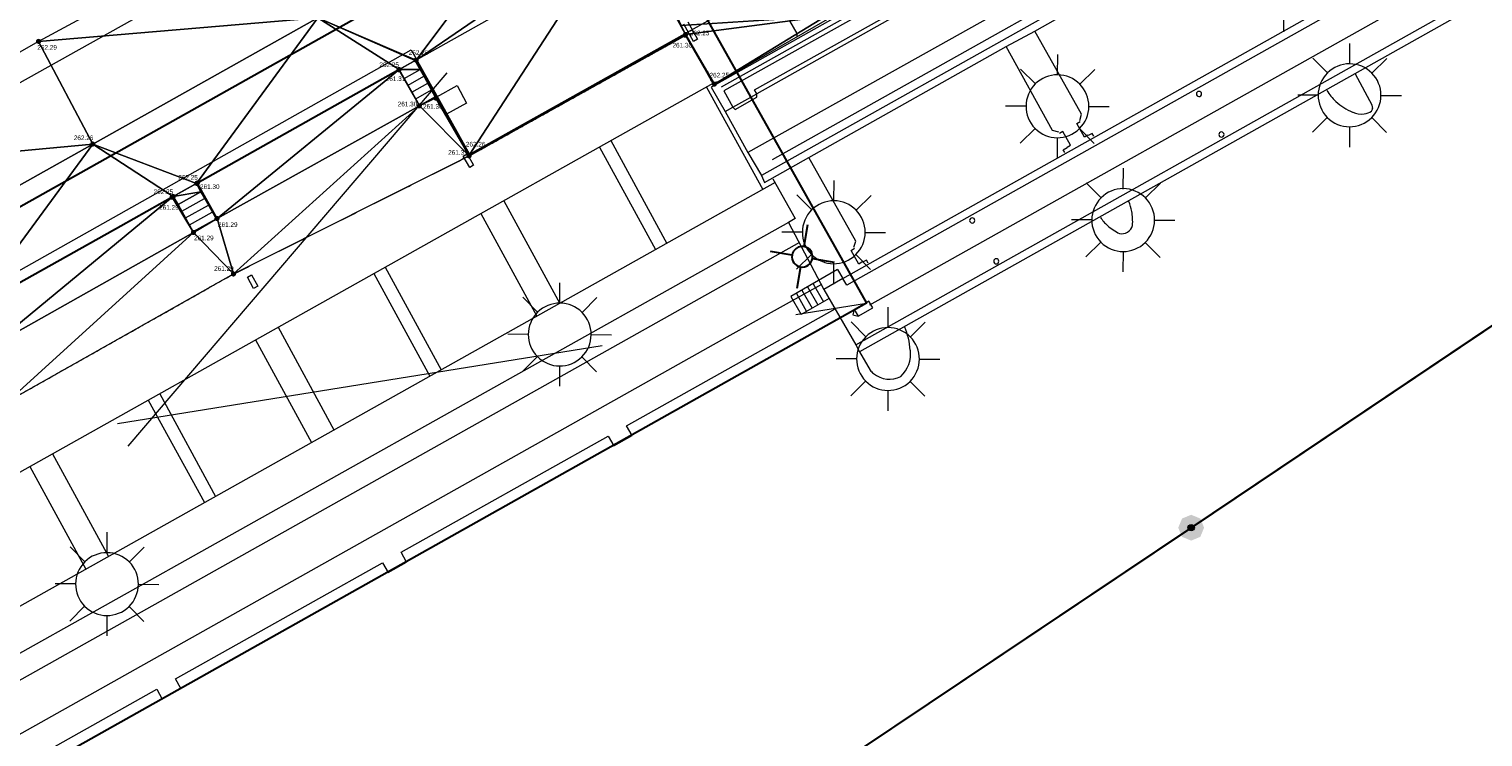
# Model space of a CAD drawing. Header units: millimetres. Extents: x 3402416 to 3403134, y 5267375 to 5268119.
# Tile 80 of 256: x 3402754 to 3402810, y 5267476 to 5267503. Entities that reach past the tile are written whole.
import ezdxf

# ---------------------------------------------------------------- set-up
doc = ezdxf.new("R2010")
doc.units = ezdxf.units.MM
doc.header["$MEASUREMENT"] = 0
for name, pattern in [('100.5', [5.5, 3.9, -1.6]), ('DGN Style 3', [26.58090185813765, 18.98635847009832, -7.59454338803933]), ('Zaun', [3, 1.5, 1.5])]:
    doc.linetypes.add(name, pattern=pattern)
for name, color, linetype, lineweight, true_color in [('ALKIS_Flurstuecksgrenze', 7, 'Continuous', 0, 0xffff80), ('ALKIS_Grenzpunkte_nicht_abgemarkt', 7, 'Continuous', 0, 0xffff80), ('IVK_NSH_Modell Hoehenlinien 1 Meter', 7, 'Continuous', 0, 0xe6956a), ('IVK_NSH_Modell Hoehenlinien 20 Zentimeter', 7, 'Continuous', 0, 0xe6956a)]:
    doc.layers.add(name, color=color, linetype=linetype, lineweight=lineweight, true_color=true_color)
for name, color, linetype, lineweight in [('ALKIS_Grenzpunkte_nicht_endgueltig', 1, 'Continuous', 0), ('IVK_Fallrohre', 7, 'Continuous', 0), ('IVK_Gebaeude', 255, 'Continuous', 0), ('IVK_Gleis', 7, 'Continuous', 0), ('IVK_Kamera', 7, 'Continuous', 0), ('IVK_Mauer', 7, 'Continuous', 0), ('IVK_NSH_Hoehe Anschrieb Freiborderhoehung', 3, 'Continuous', 0), ('IVK_NSH_Hoehe Punkt Freiborderhoehung', 7, 'Continuous', 0), ('IVK_NSH_Modell Aussparung Freiborderhoehung', 3, 'Continuous', 0), ('IVK_NSH_Modell Umring Freiborderhoehung', 1, 'Continuous', 0), ('IVK_NSH_Modell Vermaschung Freiborderhoehung', 2, 'Continuous', 0), ('IVK_NSH_Topographie Mauer', 7, 'Continuous', 0), ('IVK_NSH_Topographie Treppe', 7, 'Continuous', 0), ('IVK_Rahmen Stempel', 7, 'Continuous', 0), ('IVK_Strassenbeleuchtung', 7, 'Continuous', 0), ('IVK_Treppe Überdachung', 7, 'Continuous', 0), ('IVK_Zaun', 7, 'Continuous', 0)]:
    doc.layers.add(name, color=color, linetype=linetype, lineweight=lineweight)
doc.styles.add('Arial', font='arial.ttf')

# ---------------------------------------------------------------- blocks, each defined once
blk = doc.blocks.new('LAMPE0')
at = {"color": 0, "linetype": 'ByBlock', "lineweight": -2}
for p, q in [((1e-05, 0.00267), (2e-05, 0.00445)), ((-0.0019, 0.00192), (-0.00317, 0.0032)), ((0.00192, 0.0019), (0.0032, 0.00317)), ((-0.00267, 1e-05), (-0.00445, 2e-05)), ((0.00267, -1e-05), (0.00445, -2e-05)), ((-0.00192, -0.0019), (-0.0032, -0.00317)), ((0.0019, -0.00192), (0.00317, -0.0032)), ((-1e-05, -0.00267), (-2e-05, -0.00445))]:
    blk.add_line(p, q, dxfattribs=at)
for start, end in [(44.74282500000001, 134.742825), (134.742825, 224.742825), (314.742825, 44.74282500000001), (224.742825, 314.742825)]:
    blk.add_arc((0, 0), 0.0027, start, end, dxfattribs=at)
blk = doc.blocks.new('M27_1')
at = {"layer": 'IVK_Kamera', "color": 3, "linetype": 'Continuous', "lineweight": 30}
for p, q in [((1.151992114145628e-06, 0.001586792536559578), (-4.017153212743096e-06, 0.004994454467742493)), ((-0.00159727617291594, -8.752183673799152e-06), (-0.005002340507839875, -5.362577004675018e-06)), ((-1.058740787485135e-06, -0.001611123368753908), (3.437692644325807e-06, -0.005014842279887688)), ((0.004999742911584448, -3.196174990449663e-06), (0.001595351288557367, -3.749588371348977e-06))]:
    blk.add_line(p, q, dxfattribs=at)
for start, end in [(90.00019023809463, 180.0001902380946), (0.0001902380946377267, 90.00019023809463), (180.0001902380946, 270.0001902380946), (270.0001902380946, 0.000190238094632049)]:
    blk.add_arc((3.775623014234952e-08, -5.428227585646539e-06), 0.001599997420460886, start, end, dxfattribs=at)
blk = doc.blocks.new('LM_1')
at = {"layer": 'IVK_Kamera', "color": 3, "linetype": 'Continuous', "lineweight": 30, "xscale": 2.499985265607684, "yscale": 2.499985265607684, "rotation": 359.9918227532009}
blk.add_blockref('M27_1', (3.12283532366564e-12, -5.057287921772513e-12), dxfattribs=at)
blk = doc.blocks.new('VA203a')
at = {"linetype": 'Continuous', "lineweight": 13, "extrusion": (0, 0, -1)}
blk.add_hatch(color=7, dxfattribs=at).paths.add_polyline_path([(1.192092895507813e-12, -0.05), (0.03535533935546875, -0.03535533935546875), (0.05, 0), (0.03535533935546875, 0.03535533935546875), (0, 0.05), (-0.03535533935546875, 0.03535533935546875), (-0.05, 0), (-0.03535533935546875, -0.03535533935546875)], flags=0)
blk = doc.blocks.new('Grenzpunkt_ Abm. nach Quellenlage n. zu spezifizieren')
at = {"linetype": 'Continuous', "extrusion": (0, 0, -1)}
blk.add_hatch(color=0, dxfattribs=at).paths.add_polyline_path([(1.445510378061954e-18, 0.0165, 0.57735), (-0.0143, -0.0083, 0.57735), (0.0143, -0.008199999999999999, 0.57735)])
at = {"color": 0}
blk.add_circle((0, 0), 0.0165, dxfattribs=at)
blk = doc.blocks.new('STEIN')
at = {"color": 0, "linetype": 'ByBlock', "lineweight": -2}
for start, end in [(90, 180), (180, 270), (0, 90), (270, 0)]:
    blk.add_arc((0, 0), 0.00501, start, end, dxfattribs=at)

msp = doc.modelspace()

# ---------------------------------------------------------------- hatches: boundary and pattern name
at = {"layer": 'IVK_NSH_Hoehe Punkt Freiborderhoehung', "linetype": 'Continuous', "lineweight": 13}
h = msp.add_hatch(color=3, dxfattribs=at)
edge = h.paths.add_edge_path(flags=0)
edge.add_arc((3402779.51, 5267503.225), 0.1, 0, 360)
h = msp.add_hatch(color=3, dxfattribs=at)
edge = h.paths.add_edge_path(flags=0)
edge.add_arc((3402779.518000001, 5267503.255), 0.1, 0, 360)
h = msp.add_hatch(color=3, dxfattribs=at)
edge = h.paths.add_edge_path(flags=0)
edge.add_arc((3402754.496, 5267502.989), 0.1, 0, 360)
h = msp.add_hatch(color=3, dxfattribs=at)
edge = h.paths.add_edge_path(flags=0)
edge.add_arc((3402769.100000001, 5267502.268), 0.1, 0, 360)
h = msp.add_hatch(color=3, dxfattribs=at)
edge = h.paths.add_edge_path(flags=0)
edge.add_arc((3402768.434, 5267501.891), 0.1, 0, 360)
h = msp.add_hatch(color=3, dxfattribs=at)
edge = h.paths.add_edge_path(flags=0)
edge.add_arc((3402768.436000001, 5267501.900000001), 0.1, 0, 360)
h = msp.add_hatch(color=3, dxfattribs=at)
edge = h.paths.add_edge_path(flags=0)
edge.add_arc((3402780.631000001, 5267501.338), 0.1, 0, 360)
h = msp.add_hatch(color=3, dxfattribs=at)
edge = h.paths.add_edge_path(flags=0)
edge.add_arc((3402769.223000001, 5267500.494000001), 0.1, 0, 360)
h = msp.add_hatch(color=3, dxfattribs=at)
edge = h.paths.add_edge_path(flags=0)
edge.add_arc((3402769.223000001, 5267500.494), 0.1, 0, 360)
h = msp.add_hatch(color=3, dxfattribs=at)
edge = h.paths.add_edge_path(flags=0)
edge.add_arc((3402769.864000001, 5267500.793), 0.1, 0, 360)
h = msp.add_hatch(color=3, dxfattribs=at)
edge = h.paths.add_edge_path(flags=0)
edge.add_arc((3402756.589000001, 5267499.02), 0.1, 0, 360)
h = msp.add_hatch(color=3, dxfattribs=at)
edge = h.paths.add_edge_path(flags=0)
edge.add_arc((3402771.153000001, 5267498.588), 0.1, 0, 360)
h = msp.add_hatch(color=3, dxfattribs=at)
edge = h.paths.add_edge_path(flags=0)
edge.add_arc((3402771.145, 5267498.561000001), 0.1, 0, 360)
h = msp.add_hatch(color=3, dxfattribs=at)
edge = h.paths.add_edge_path(flags=0)
edge.add_arc((3402760.61, 5267497.5), 0.1, 0, 360)
h = msp.add_hatch(color=3, dxfattribs=at)
edge = h.paths.add_edge_path(flags=0)
edge.add_arc((3402760.637000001, 5267497.512999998), 0.1, 0, 360)
h = msp.add_hatch(color=3, dxfattribs=at)
edge = h.paths.add_edge_path(flags=0)
edge.add_arc((3402759.664, 5267496.967), 0.1, 0, 360)
h = msp.add_hatch(color=3, dxfattribs=at)
edge = h.paths.add_edge_path(flags=0)
edge.add_arc((3402759.702000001, 5267496.994), 0.1, 0, 360)
h = msp.add_hatch(color=3, dxfattribs=at)
edge = h.paths.add_edge_path(flags=0)
edge.add_arc((3402761.397, 5267496.14), 0.1, 0, 360)
h = msp.add_hatch(color=3, dxfattribs=at)
edge = h.paths.add_edge_path(flags=0)
edge.add_arc((3402760.485, 5267495.597), 0.1, 0, 360)
h = msp.add_hatch(color=3, dxfattribs=at)
edge = h.paths.add_edge_path(flags=0)
edge.add_arc((3402762.032000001, 5267493.995999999), 0.1, 0, 360)

# ---------------------------------------------------------------- linework, layer by layer
at = {"layer": 'ALKIS_Flurstuecksgrenze', "color": 7, "linetype": 'Continuous', "lineweight": 30, "flags": 128}
for points in [[(3402689.995000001, 5267422.053), (3402717.197000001, 5267432.327), (3402741.978000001, 5267450.304), (3402772.971, 5267466.711), (3402799.072000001, 5267484.188), (3402833.816000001, 5267507.517), (3402879.056, 5267548.505), (3402904.187, 5267579.668), (3402923.475000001, 5267606.5), (3402932.559, 5267634.832), (3402939.302000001, 5267648.578), (3402947.536, 5267672.508), (3402951.848000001, 5267683.083), (3402955.88, 5267695.958), (3402967.705000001, 5267733.734), (3402981.09, 5267768.228), (3402988.993, 5267784.295), (3402992.544000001, 5267794.859), (3402997.747, 5267818.13), (3402997.387000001, 5267830.675), (3403021.713, 5267924.292)], [(3403134.296628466, 5267691.508286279), (3403119.131000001, 5267695.627), (3403095.322000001, 5267701.209), (3403084.958000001, 5267700.929), (3403031.678, 5267689.835), (3402955.88, 5267695.958), (3402951.848000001, 5267683.083), (3402947.536, 5267672.508), (3402939.302000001, 5267648.578), (3402932.559, 5267634.832), (3402923.475000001, 5267606.5), (3402904.187, 5267579.668), (3402879.056, 5267548.505), (3402833.816000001, 5267507.517), (3402799.072000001, 5267484.188), (3402772.971, 5267466.711), (3402741.978000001, 5267450.304), (3402717.197000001, 5267432.327), (3402689.995000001, 5267422.053)]]:
    msp.add_lwpolyline(points, dxfattribs=at)
at = {"layer": 'IVK_Gebaeude', "color": 7, "linetype": 'DGN Style 3', "lineweight": 13}
for p, q in [((3402740.69, 5267467.13), (3402777.060000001, 5267509.69)), ((3402731.3, 5267483.99), (3402786.51, 5267492.87))]:
    msp.add_line(p, q, dxfattribs=at)
at = {"layer": 'IVK_Gebaeude', "color": 7, "linetype": 'Continuous', "lineweight": 30}
msp.add_3dface([(3402731.3, 5267483.99), (3402777.060000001, 5267509.69), (3402786.51, 5267492.87), (3402740.69, 5267467.13)], dxfattribs=at)
at = {"layer": 'IVK_Gleis', "color": 7, "linetype": 'Continuous', "lineweight": 13}
for p, q in [((3402786.640000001, 5267492.8), (3402856.36, 5267531.9)), ((3402834.040000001, 5267531.02), (3402780.890000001, 5267501.22)), ((3402782.88, 5267498.42), (3402835.700000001, 5267528.05)), ((3402786.042, 5267492.628), (3402785.985, 5267492.423)), ((3402786.61, 5267492.947), (3402786.042, 5267492.628)), ((3402786.042, 5267492.628), (3402786.189, 5267492.366)), ((3402786.189, 5267492.366), (3402786.756000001, 5267492.685)), ((3402786.756000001, 5267492.685), (3402786.61, 5267492.947)), ((3402785.985, 5267492.423), (3402786.189, 5267492.366))]:
    msp.add_line(p, q, dxfattribs=at)
at = {"layer": 'IVK_Mauer', "color": 7, "linetype": 'Continuous', "lineweight": 13}
for p, q in [((3402786.100000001, 5267491.26), (3402839.88, 5267521.43)), ((3402730.237016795, 5267488.230133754), (3402774.160000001, 5267512.8)), ((3402774.174219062, 5267512.807953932), (3402780.576115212, 5267501.363431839)), ((3402798.640000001, 5267511.42), (3402780.51, 5267501.22)), ((3402799.78, 5267511.58), (3402781, 5267501.08)), ((3402785.600000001, 5267493.82), (3402816.560000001, 5267511.2)), ((3402782.19, 5267501.11), (3402799.09, 5267510.59)), ((3402816.71, 5267510.94), (3402785.75, 5267493.56)), ((3402799.17, 5267510.45), (3402782.27, 5267500.96)), ((3402800.910000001, 5267509.32), (3402781.930000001, 5267498.69)), ((3402801.600000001, 5267508.54), (3402782.450000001, 5267497.8)), ((3402817.63, 5267508.6), (3402786.240000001, 5267490.99)), ((3402793.03, 5267503.39), (3402800.620000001, 5267507.67)), ((3402777.451192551, 5267506.949784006), (3402734.495, 5267482.868000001)), ((3402779.61, 5267503.75), (3402779.98, 5267503.07)), ((3402771.153, 5267498.588000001), (3402779.517999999, 5267503.255000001)), ((3402779.82, 5267502.99), (3402779.450000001, 5267503.66)), ((3402791.92, 5267502.79), (3402793.03, 5267503.39)), ((3402794.830000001, 5267500.17), (3402793.03, 5267503.39)), ((3402779.98, 5267503.07), (3402779.82, 5267502.99)), ((3402784.290000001, 5267498.5), (3402791.92, 5267502.79)), ((3402793.71, 5267499.54), (3402791.92, 5267502.79)), ((3402769.895076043, 5267500.842827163), (3402769.100000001, 5267502.267999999)), ((3402806.07, 5267500.52), (3402805.430000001, 5267501.72)), ((3402780.576115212, 5267501.363431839), (3402737.594, 5267477.268)), ((3402769.895076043, 5267500.842827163), (3402770.680000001, 5267501.28)), ((3402770.680000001, 5267501.28), (3402771.05, 5267500.6)), ((3402780.324259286, 5267501.222243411), (3402782.5, 5267497.26)), ((3402780.51, 5267501.22), (3402781.05, 5267500.28)), ((3402781, 5267501.08), (3402781.350000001, 5267500.44)), ((3402781.350000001, 5267500.44), (3402782.27, 5267500.96)), ((3402782.27, 5267500.96), (3402782.19, 5267501.11)), ((3402782.28, 5267500.83), (3402782.27, 5267500.96)), ((3402771.05, 5267500.6), (3402770.268002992, 5267500.174356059)), ((3402781.05, 5267500.28), (3402781.350000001, 5267500.44)), ((3402781.350000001, 5267500.44), (3402781.430000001, 5267500.36)), ((3402781.430000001, 5267500.36), (3402782.28, 5267500.83)), ((3402771.153, 5267498.588000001), (3402770.268002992, 5267500.174356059)), ((3402781.05, 5267500.28), (3402781.930000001, 5267498.69)), ((3402794.65, 5267499.81), (3402794.78, 5267499.89)), ((3402794.94, 5267499.28), (3402794.65, 5267499.81)), ((3402794.76, 5267499.93), (3402794.830000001, 5267500.17)), ((3402793.950000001, 5267499.48), (3402793.71, 5267499.54)), ((3402794.11, 5267499.51), (3402793.98, 5267499.43)), ((3402794.410000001, 5267498.98), (3402794.11, 5267499.51)), ((3402795.080000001, 5267499.36), (3402794.94, 5267499.28)), ((3402795.240000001, 5267499.43), (3402795.09, 5267499.35)), ((3402795.310000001, 5267499.32), (3402795.240000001, 5267499.43)), ((3402776.184600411, 5267498.901583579), (3402778.350000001, 5267494.94)), ((3402776.633645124, 5267499.153314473), (3402778.8, 5267495.18)), ((3402781.930000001, 5267498.69), (3402782.450000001, 5267497.8)), ((3402794.120000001, 5267498.8), (3402794.28, 5267498.89)), ((3402794.180000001, 5267498.69), (3402794.120000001, 5267498.8)), ((3402794.27, 5267498.9), (3402794.410000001, 5267498.98)), ((3402770.92, 5267498.55), (3402771.07, 5267498.64)), ((3402771.17, 5267498.11), (3402770.92, 5267498.55)), ((3402771.07, 5267498.64), (3402771.32, 5267498.2)), ((3402771.32, 5267498.2), (3402771.17, 5267498.11)), ((3402782.57, 5267497.53), (3402784.290000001, 5267498.5)), ((3402786.100000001, 5267495.27), (3402784.290000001, 5267498.5)), ((3402782.450000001, 5267497.8), (3402782.57, 5267497.53)), ((3402782.890000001, 5267497.68), (3402783.76, 5267496.14)), ((3402782.98, 5267497.53), (3402739.740000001, 5267473.29)), ((3402772.489824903, 5267496.830321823), (3402774.65, 5267492.86)), ((3402783.5, 5267495.99), (3402740.59, 5267471.95)), ((3402771.603559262, 5267496.333488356), (3402773.77, 5267492.37)), ((3402783.76, 5267496.14), (3402783.5, 5267495.99)), ((3402783.5, 5267495.99), (3402784.870000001, 5267493.4)), ((3402783.92, 5267495.21), (3402740.78, 5267471.01)), ((3402785.92, 5267494.91), (3402786.05, 5267494.99)), ((3402786.220000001, 5267494.38), (3402785.92, 5267494.91)), ((3402786.03, 5267495.03), (3402786.100000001, 5267495.27)), ((3402767.901128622, 5267494.257935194), (3402770.07, 5267490.29)), ((3402786.350000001, 5267494.46), (3402786.220000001, 5267494.38)), ((3402786.52, 5267494.53), (3402786.36, 5267494.45)), ((3402786.580000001, 5267494.41), (3402786.52, 5267494.53)), ((3402762.57, 5267493.87), (3402762.73, 5267493.96)), ((3402762.810000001, 5267493.43), (3402762.57, 5267493.87)), ((3402762.73, 5267493.96), (3402762.970000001, 5267493.52)), ((3402767.459730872, 5267494.010491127), (3402769.63, 5267490.05)), ((3402785.4, 5267494.166), (3402783.586000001, 5267493.122)), ((3402785.600000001, 5267493.82), (3402784.870000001, 5267493.4)), ((3402785.75, 5267493.56), (3402785.600000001, 5267493.82)), ((3402762.970000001, 5267493.52), (3402762.810000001, 5267493.43)), ((3402784.77, 5267493.59), (3402781.120000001, 5267491.55)), ((3402784.870000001, 5267493.4), (3402786.100000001, 5267491.26)), ((3402777.240000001, 5267488.13), (3402785.304, 5267492.645)), ((3402785.07, 5267493.052), (3402783.985, 5267492.428)), ((3402781.120000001, 5267491.55), (3402741.67, 5267469.41)), ((3402762.886350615, 5267491.446690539), (3402765.05, 5267487.48)), ((3402763.757305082, 5267491.934940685), (3402765.92, 5267487.97)), ((3402786.100000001, 5267491.26), (3402786.240000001, 5267490.99)), ((3402786.240000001, 5267490.99), (3402786.660000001, 5267490.28)), ((3402759.180441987, 5267489.369187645), (3402761.34, 5267485.4)), ((3402758.73904448, 5267489.121743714), (3402760.910000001, 5267485.16)), ((3402777.450000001, 5267487.75), (3402777.240000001, 5267488.13)), ((3402768.52, 5267483.24), (3402776.53, 5267487.73)), ((3402776.53, 5267487.73), (3402776.740000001, 5267487.35)), ((3402776.740000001, 5267487.35), (3402777.450000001, 5267487.75)), ((3402755.036621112, 5267487.046194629), (3402757.200000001, 5267483.08)), ((3402754.158008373, 5267486.553651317), (3402756.32, 5267482.59)), ((3402768.73, 5267482.86), (3402768.52, 5267483.24)), ((3402759.790000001, 5267478.34), (3402767.8, 5267482.83)), ((3402767.8, 5267482.83), (3402768.01, 5267482.46)), ((3402768.01, 5267482.46), (3402768.73, 5267482.86)), ((3402751.060000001, 5267473.45), (3402759.07, 5267477.94)), ((3402759.07, 5267477.94), (3402759.28, 5267477.56)), ((3402759.28, 5267477.56), (3402760, 5267477.97)), ((3402760, 5267477.97), (3402759.790000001, 5267478.34))]:
    msp.add_line(p, q, dxfattribs=at)
for centre, radius, start, end in [((3402806.05, 5267502.15), 2.03, 211.3497, 227.0474611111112), ((3402806.05, 5267502.15), 2.03, 227.1564, 248.8267694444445), ((3402805.830000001, 5267500.43), 0.26, 328.1173194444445, 354.1337083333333), ((3402804.05, 5267500.21), 2.05, 5.216038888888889, 8.6167), ((3402805.65, 5267500.96), 0.78, 244.7963111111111, 277.9855416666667), ((3402805.65, 5267500.96), 0.78, 278.2842305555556, 300.9652305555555), ((3402794.63, 5267496.01), 2.18, 10.72511944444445, 21.13680833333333), ((3402796.990000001, 5267497.13), 1.71, 213.6565805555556, 227.4642805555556), ((3402796.390000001, 5267495.98), 0.4299999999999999, 300.9987, 345.8425), ((3402794.63, 5267496.01), 2.18, 356.4615611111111, 10.72982222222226), ((3402796.990000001, 5267497.13), 1.71, 227.4545694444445, 246.4058083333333), ((3402796.390000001, 5267495.98), 0.4299999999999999, 258.5989805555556, 300.0203111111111), ((3402785.220000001, 5267490.8), 3, 4.923630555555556, 22.45646944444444), ((3402787.02, 5267490.91), 1.2, 312.9975888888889, 6.754288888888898), ((3402787.4, 5267490.89), 0.9600000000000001, 219.4296305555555, 230.4190694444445), ((3402787.4, 5267490.89), 0.9600000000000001, 230.5650611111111, 297.3587611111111)]:
    msp.add_arc(centre, radius, start, end, dxfattribs=at)
at = {"layer": 'IVK_NSH_Modell Aussparung Freiborderhoehung', "color": 201, "true_color": 0xeba8ff}
for p, q in [((3402769.25, 5267501.899, 262.25), (3402769.059, 5267502.254, 262.256)), ((3402769.059, 5267502.254, 262.256), (3402769.091, 5267502.226, 261.315)), ((3402769.091, 5267502.226, 261.315), (3402769.864000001, 5267500.793, 261.302)), ((3402768.434, 5267501.891, 261.3090000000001), (3402768.436000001, 5267501.9, 262.252)), ((3402769.223000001, 5267500.494, 261.302), (3402768.434, 5267501.891, 261.3090000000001)), ((3402768.436000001, 5267501.9, 262.252), (3402768.641, 5267501.554, 262.254)), ((3402768.641, 5267501.554, 262.254), (3402769.25, 5267501.899, 262.25)), ((3402769.864000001, 5267500.793, 261.302), (3402769.223000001, 5267500.494, 261.302)), ((3402759.891, 5267496.685, 262.2440000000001), (3402760.773000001, 5267497.178, 262.2440000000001)), ((3402760.61, 5267497.5, 262.2490000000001), (3402760.637000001, 5267497.513, 261.3)), ((3402760.773000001, 5267497.178, 262.2440000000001), (3402760.61, 5267497.5, 262.2490000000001)), ((3402760.637000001, 5267497.513, 261.3), (3402761.397, 5267496.14, 261.293)), ((3402759.664, 5267496.967, 261.288), (3402759.702000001, 5267496.994, 262.252)), ((3402760.485, 5267495.597, 261.287), (3402759.664, 5267496.967, 261.288)), ((3402759.702000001, 5267496.994, 262.252), (3402759.891, 5267496.685, 262.2440000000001)), ((3402761.397, 5267496.14, 261.293), (3402760.485, 5267495.597, 261.287))]:
    msp.add_line(p, q, dxfattribs=at)
at = {"layer": 'IVK_NSH_Modell Hoehenlinien 1 Meter', "color": 32, "linetype": 'Continuous', "lineweight": 30, "true_color": 0xcd6000, "elevation": 262, "flags": 128}
for points in [[(3402769.068, 5267502.246), (3402769.098000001, 5267502.257), (3402770.59, 5267499.581), (3402771.151000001, 5267498.581), (3402773.402, 5267499.836), (3402779.516, 5267503.247), (3402780.334, 5267501.839)], [(3402760.617000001, 5267497.503), (3402766.372, 5267500.739), (3402768.435000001, 5267501.898)], [(3402751.886, 5267492.619), (3402757.684, 5267495.864), (3402759.692, 5267496.987)]]:
    msp.add_lwpolyline(points, dxfattribs=at)
at = {"layer": 'IVK_NSH_Modell Hoehenlinien 20 Zentimeter', "color": 32, "linetype": 'Continuous', "lineweight": 13, "true_color": 0xcd6000, "flags": 128}
for points, elevation in [([(3402783.832, 5267503.177), (3402783.836000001, 5267503.289), (3402783.550000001, 5267503.782000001), (3402783.586000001, 5267503.877), (3402783.390000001, 5267504.688), (3402785.344000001, 5267505.644), (3402789.076, 5267508.867000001), (3402795.433000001, 5267512.143), (3402798.115000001, 5267513.501), (3402806.17, 5267516.895), (3402807.310000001, 5267517.595000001), (3402808.562, 5267518.307), (3402815.961000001, 5267522.754000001), (3402817.474, 5267523.56), (3402825.09, 5267526.935), (3402825.553000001, 5267527.166), (3402834.069000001, 5267532.019), (3402840.27, 5267535.545), (3402841.330000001, 5267536.196000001), (3402844.224, 5267537.65), (3402845.275, 5267538.969), (3402846.972000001, 5267539.589000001), (3402847.068, 5267540.675), (3402850.447000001, 5267542.457000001)], 262.2), ([(3402769.061000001, 5267502.252), (3402769.100000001, 5267502.266), (3402771.028, 5267498.808), (3402771.153, 5267498.586), (3402771.652, 5267498.865), (3402779.518000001, 5267503.253), (3402780.570000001, 5267501.441000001)], 262.2), ([(3402769.075000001, 5267502.24), (3402769.096, 5267502.248000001), (3402770.153, 5267500.353), (3402771.149000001, 5267498.575), (3402775.152, 5267500.807), (3402779.514, 5267503.241000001), (3402780.098000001, 5267502.236)], 261.8), ([(3402769.081, 5267502.234), (3402769.094000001, 5267502.239), (3402769.715, 5267501.125), (3402771.147, 5267498.569), (3402776.902, 5267501.778), (3402779.513, 5267503.234), (3402779.862000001, 5267502.633)], 261.6), ([(3402769.088, 5267502.229), (3402769.092000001, 5267502.230000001), (3402769.277, 5267501.898), (3402771.146000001, 5267498.564), (3402778.652, 5267502.749), (3402779.511, 5267503.228), (3402779.626000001, 5267503.03)], 261.4), ([(3402760.611, 5267497.501), (3402768.01, 5267501.66), (3402768.436000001, 5267501.9)], 262.2), ([(3402760.623000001, 5267497.506), (3402764.733, 5267499.817), (3402768.435000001, 5267501.896000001)], 261.8), ([(3402760.628, 5267497.509), (3402763.095000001, 5267498.895), (3402768.435000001, 5267501.894)], 261.6), ([(3402760.634000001, 5267497.512), (3402761.456, 5267497.974000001), (3402768.434, 5267501.892)], 261.4), ([(3402751.884000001, 5267492.618000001), (3402759.286, 5267496.761), (3402759.700000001, 5267496.993000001)], 262.2), ([(3402751.888, 5267492.619), (3402756.082, 5267494.967), (3402759.684, 5267496.981000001)], 261.8), ([(3402751.890000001, 5267492.62), (3402754.481000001, 5267494.07), (3402759.676, 5267496.976)], 261.6), ([(3402751.893000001, 5267492.621), (3402752.879000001, 5267493.173000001), (3402759.668000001, 5267496.970000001)], 261.4)]:
    msp.add_lwpolyline(points, dxfattribs=dict(at, elevation=elevation))
at = {"layer": 'IVK_NSH_Modell Umring Freiborderhoehung', "color": 6, "linetype": '100.5', "ltscale": 10, "true_color": 0xe202f2}
msp.add_open_spline([(3402973.402, 5267889.37, 266.63), (3402971.259000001, 5267898.655, 266.884), (3402973.221, 5267899.259, 266.92), (3402979.065, 5267899.964, 266.983), (3402987.632000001, 5267901.332, 266.645), (3402996.574, 5267901.247, 267.164), (3402999.854, 5267900.751, 267.116), (3403001.073, 5267899.555, 266.771), (3403007.491, 5267887.112, 261.1240000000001), (3403008.555000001, 5267857.094, 261.209), (3403007.359000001, 5267813.886, 261.074), (3403006.127, 5267770.161, 261.248), (3402999.63, 5267722.447, 261.063), (3402990.96, 5267699.646, 261.254), (3402984.157000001, 5267681.314, 261.31), (3402973.541000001, 5267656.946, 261.224), (3402953.577000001, 5267621.061, 261.098), (3402931.148000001, 5267593.163, 261.279), (3402926.345000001, 5267588.179, 261.563), (3402925.493, 5267583.399, 261.5110000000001), (3402911.549000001, 5267570.877, 261.576), (3402911.412, 5267570.875, 261.58), (3402911.339000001, 5267570.85, 262.251), (3402902.615000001, 5267562.888, 262.266), (3402892.302000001, 5267554.41, 262.276), (3402881.339000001, 5267546.676, 262.302), (3402874.151000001, 5267542.111, 262.268), (3402866.574, 5267537.704, 262.28), (3402866.402, 5267538.022, 262.27), (3402865.737000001, 5267539.264, 262.279), (3402868.892, 5267541.002, 262.274), (3402868.752, 5267541.251, 262.276), (3402868.744, 5267541.273, 262.225), (3402864.707, 5267548.554, 262.213), (3402862.826, 5267549.046, 262.204), (3402861.239000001, 5267548.161, 262.217), (3402861.219000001, 5267548.172, 262.174), (3402860.109000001, 5267550.144, 262.171), (3402860.127, 5267550.151, 262.401), (3402859.981000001, 5267550.413, 262.4), (3402859.545, 5267550.177, 262.402), (3402857.42, 5267547.064, 262.409), (3402861.361, 5267539.982, 262.423), (3402857.268000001, 5267537.712, 262.414), (3402857.595000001, 5267537.1, 262.401), (3402855.077000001, 5267535.648, 262.413), (3402855.391, 5267535.133, 262.415), (3402847.117000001, 5267530.472, 262.423), (3402844.698, 5267529.084, 262.42), (3402844.686000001, 5267529.154, 262.243), (3402841.189, 5267535.306, 262.197), (3402834.324, 5267531.517, 262.1960000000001), (3402825.188000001, 5267526.398, 262.199), (3402816.640000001, 5267521.633, 262.187), (3402807.825000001, 5267516.664, 262.189), (3402799.117000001, 5267511.766, 262.187), (3402790.161, 5267506.762, 262.187), (3402785.002, 5267503.849, 262.181), (3402780.631000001, 5267501.338, 262.252), (3402779.518000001, 5267503.255, 262.252), (3402779.51, 5267503.225, 261.302), (3402771.145, 5267498.561, 261.306), (3402762.032000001, 5267493.996, 261.293), (3402753.326, 5267489.085, 261.279), (3402744.624, 5267484.192, 261.304), (3402737.594000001, 5267477.268, 261.295), (3402739.756000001, 5267473.33, 261.2970000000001), (3402739.329, 5267473.086, 261.293), (3402740.745000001, 5267471.036, 261.302), (3402742.522, 5267468.178, 261.301), (3402737.854, 5267465.502, 261.276), (3402736.075000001, 5267464.499, 261.3090000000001), (3402734.307, 5267463.533, 261.292), (3402734.274000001, 5267463.516, 262.291), (3402732.350000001, 5267462.487, 262.274), (3402724.718, 5267458.614, 262.463), (3402722.217000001, 5267454.994, 262.478), (3402722.175, 5267455, 262.6070000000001), (3402720.67, 5267453.302, 262.568), (3402719.337, 5267455.763, 262.5710000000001), (3402719.314, 5267455.757, 262.497), (3402715.054, 5267453.445, 262.491), (3402712.311000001, 5267452.143, 258.2440000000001), (3402707.951, 5267450.18, 258.263), (3402703.588, 5267448.754, 258.252), (3402699.675, 5267457.066, 258.28), (3402695.118, 5267469.736, 258.679), (3402692.195, 5267479.923, 258.969), (3402702.031, 5267485.048, 259.195), (3402707.857, 5267488.496, 259.373), (3402715.117000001, 5267492.487, 259.098), (3402719.239000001, 5267494.954, 259.258), (3402721.036, 5267494.67, 259.279), (3402723.049000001, 5267491.187, 262.242), (3402725.561000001, 5267486.822, 262.264), (3402729.362000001, 5267488.733, 262.271), (3402737.009000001, 5267493.102, 262.276), (3402745.765000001, 5267498.005, 262.28), (3402754.496, 5267502.989, 262.292), (3402763.191000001, 5267507.689, 262.2730000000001), (3402771.922, 5267512.655, 262.276), (3402774.429, 5267514.204, 262.227), (3402783.438000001, 5267519.244, 262.226), (3402792.034, 5267524.084, 262.23), (3402800.847000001, 5267529.005, 262.2200000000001), (3402809.211000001, 5267533.706, 262.217), (3402818.25, 5267538.767, 262.216), (3402826.523000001, 5267543.492, 262.222), (3402838.805000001, 5267550.458, 262.215), (3402835.571, 5267556.173, 262.289), (3402836.864000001, 5267556.946, 262.342), (3402832.914, 5267564.026, 262.3330000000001), (3402828.391, 5267572.116, 262.301), (3402828.714000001, 5267572.295, 262.2970000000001), (3402828.751000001, 5267572.324, 262.218), (3402831.204, 5267573.654, 262.187), (3402830.856000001, 5267577.123, 262.171), (3402838.132000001, 5267575.061, 262.179), (3402857.727, 5267580.016, 262.296), (3402858.743, 5267586.148, 262.343), (3402856.571, 5267590.239, 262.325), (3402872.490000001, 5267592.439, 262.352), (3402877.389, 5267594.62, 262.202), (3402881.373000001, 5267600.75, 262.129), (3402885.875, 5267603.453, 262.135), (3402897.38, 5267602.371, 262.069), (3402906.697000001, 5267606.506, 262.0950000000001), (3402914.635, 5267612.832, 262.118), (3402919.801, 5267617.02, 262.213), (3402922.673, 5267622.771, 262.143), (3402927.52, 5267629.693, 262.2080000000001), (3402932.198, 5267635.327, 262.186), (3402941.376000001, 5267637.011, 262.09), (3402947.200000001, 5267645.566, 262.07), (3402949.802000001, 5267656.334, 262.328), (3402957.649000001, 5267672.321, 262.37), (3402963.36, 5267678.252, 262.337), (3402968.961000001, 5267685.849, 262.32), (3402968.435000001, 5267695.836, 262.336), (3402971.662, 5267699.315, 262.308), (3402983.328000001, 5267726.695, 262.51), (3402987.168000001, 5267750.814, 262.971), (3402988.274000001, 5267771.277, 263.412), (3402989.890000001, 5267792.909, 264.016), (3402990.532000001, 5267812.395, 264.397), (3402986.982, 5267832.181, 264.939), (3402981.541000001, 5267853.095, 265.631), (3402977.157000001, 5267872.138, 266.165), (3402973.402, 5267889.37, 266.63)], degree=1, dxfattribs=at)
at = {"layer": 'IVK_NSH_Topographie Mauer', "color": 7, "linetype": 'Continuous', "lineweight": 13}
for p, q in [((3402780.631000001, 5267501.338000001, 262.2519999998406), (3402785.002, 5267503.849, 262.1809999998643)), ((3402779.518, 5267503.255, 262.2519999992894), (3402780.631, 5267501.338, 262.2519999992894)), ((3402769.100000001, 5267502.268000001, 262.2520000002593), (3402769.091, 5267502.226000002, 261.3150000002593)), ((3402760.61, 5267497.5, 262.2490000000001), (3402768.436000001, 5267501.9, 262.252)), ((3402751.883, 5267492.618, 262.253), (3402759.702000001, 5267496.994, 262.252))]:
    msp.add_line(p, q, dxfattribs=at)
at = {"layer": 'IVK_NSH_Topographie Mauer', "color": 7, "linetype": 'Continuous', "lineweight": 13, "extrusion": (-0.5164971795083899, -0.2813974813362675, 0.808731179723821), "elevation": -3239576.081054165, "flags": 128}
msp.add_lwpolyline([(-2997588.595931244, 4454784.897493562), (-2997596.112231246, 4454784.88899274), (-2997600.078016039, 4454784.916195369)], dxfattribs=at)
at = {"layer": 'IVK_NSH_Topographie Mauer', "color": 7, "linetype": 'Continuous', "lineweight": 13, "extrusion": (-0.0001222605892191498, 0.001290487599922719, 0.9999991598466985), "elevation": 6643.873583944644, "flags": 128}
msp.add_lwpolyline([(3402769.106631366, 5267498.080301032), (3402771.159631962, 5267494.400297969), (3402779.524631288, 5267499.067301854)], dxfattribs=at)
at = {"layer": 'IVK_NSH_Topographie Mauer', "color": 7, "linetype": 'Continuous', "lineweight": 13, "extrusion": (0.4868553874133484, -0.8731671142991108, 0.02347386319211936), "elevation": -2942742.920143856, "flags": 128}
msp.add_lwpolyline([(5537223.690865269, 69357.96224043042), (5537233.268240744, 69357.95823932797), (5537233.289837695, 69358.90850117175)], dxfattribs=at)
at = {"layer": 'IVK_NSH_Topographie Mauer', "color": 7, "linetype": 'Continuous', "lineweight": 13, "extrusion": (0.3263183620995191, -0.9444467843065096, 0.03919946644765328), "elevation": -3864479.258886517, "flags": 128}
msp.add_lwpolyline([(4936411.122686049, 151863.5615374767), (4936411.101584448, 151864.5032612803), (4936411.144908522, 151864.4992582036)], dxfattribs=at)
at = {"layer": 'IVK_NSH_Topographie Mauer', "color": 7, "linetype": 'Continuous', "lineweight": 13, "extrusion": (-0.8721250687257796, -0.4888228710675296, 0.02121474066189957), "elevation": -5542510.245084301, "flags": 128}
msp.add_lwpolyline([(-2931229.080588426, 117870.7602154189), (-2931224.87926233, 117870.7512133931), (-2931224.898903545, 117871.7024274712)], dxfattribs=at)
at = {"layer": 'IVK_NSH_Topographie Mauer', "color": 7, "linetype": 'Continuous', "lineweight": 13, "extrusion": (0.4881464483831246, -0.8727462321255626, 0.00520184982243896), "elevation": -2936141.726818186, "flags": 128}
msp.add_lwpolyline([(5541121.678954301, 15534.85550243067), (5541130.581797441, 15534.86650257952), (5541130.62814238, 15535.83051562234)], dxfattribs=at)
at = {"layer": 'IVK_NSH_Topographie Mauer', "color": 7, "linetype": 'Continuous', "lineweight": 13}
msp.add_polyline3d([(3402760.610000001, 5267497.499999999, 262.249000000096), (3402760.637000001, 5267497.512999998, 261.3000000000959), (3402768.434, 5267501.891, 261.3089999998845), (3402768.436000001, 5267501.899999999, 262.2520000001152)], dxfattribs=at)
at = {"layer": 'IVK_NSH_Topographie Treppe', "color": 7, "linetype": 'Continuous', "lineweight": 13}
for p, q in [((3402769.223000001, 5267500.494, 261.302), (3402768.434, 5267501.891, 261.3090000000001)), ((3402760.773000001, 5267497.178, 262.2440000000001), (3402759.891, 5267496.685, 262.2440000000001)), ((3402760.637000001, 5267497.513, 261.3), (3402761.397, 5267496.14, 261.293)), ((3402759.664, 5267496.967, 261.288), (3402760.485, 5267495.597, 261.287))]:
    msp.add_line(p, q, dxfattribs=at)
at = {"layer": 'IVK_NSH_Topographie Treppe', "color": 7, "linetype": 'Continuous', "lineweight": 13, "extrusion": (0.8800605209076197, 0.4745810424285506, 0.01631912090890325), "elevation": 5494503.700594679, "flags": 128}
msp.add_lwpolyline([(3021233.011976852, -89415.12725423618), (3021231.747068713, -89416.07538049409), (3021233.375263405, -89416.06237876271)], dxfattribs=at)
at = {"layer": 'IVK_NSH_Topographie Treppe', "color": 7, "linetype": 'Continuous', "lineweight": 13, "extrusion": (0.2618365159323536, -0.561328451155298, 0.7850808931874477), "elevation": -2065623.512677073, "flags": 128}
msp.add_lwpolyline([(5310512.542213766, 2618599.523170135), (5310511.83490761, 2618599.523170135), (5310511.755561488, 2618601.060158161)], dxfattribs=at)
at = {"layer": 'IVK_NSH_Topographie Treppe', "color": 7, "linetype": 'Continuous', "lineweight": 13}
for points in [[(3402768.436000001, 5267501.9, 262.252), (3402768.641, 5267501.554, 262.254), (3402769.25, 5267501.899, 262.25), (3402769.059, 5267502.254, 262.256)], [(3402759.702000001, 5267496.994, 262.252), (3402759.891, 5267496.685, 262.2440000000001), (3402760.485, 5267495.597, 261.287), (3402761.397, 5267496.14, 261.293), (3402760.773000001, 5267497.178, 262.2440000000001), (3402760.61, 5267497.5, 262.2490000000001)]]:
    msp.add_polyline3d(points, dxfattribs=at)
at = {"layer": 'IVK_Rahmen Stempel', "color": 7, "linetype": 'Continuous', "lineweight": 30}
msp.add_3dface([(3402461.796628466, 5267374.849302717), (3403134.296628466, 5267374.849302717), (3403134.296628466, 5268117.349302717), (3402461.796628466, 5268117.349302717)], dxfattribs=at)
msp.add_3dface([(3402461.796628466, 5267374.849302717), (3403134.296628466, 5267374.849302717), (3403134.296628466, 5268117.349302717), (3402461.796628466, 5268117.349302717)], dxfattribs=at)
at = {"layer": 'IVK_Treppe Überdachung', "color": 7, "linetype": 'Continuous', "lineweight": 13}
for p, q in [((3402769.84148531, 5267500.854899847), (3402769.055191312, 5267502.242879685)), ((3402768.444649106, 5267501.900602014), (3402769.23248531, 5267500.509899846)), ((3402768.641000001, 5267501.554), (3402769.250000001, 5267501.899)), ((3402768.788871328, 5267501.292974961), (3402769.397871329, 5267501.637974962)), ((3402768.936742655, 5267501.031949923), (3402769.545742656, 5267501.376949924)), ((3402769.084613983, 5267500.770924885), (3402769.693613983, 5267501.115924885)), ((3402769.23248531, 5267500.509899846), (3402769.84148531, 5267500.854899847)), ((3402760.476492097, 5267495.637527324), (3402759.71211521, 5267497.005033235)), ((3402759.891, 5267496.684999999), (3402760.773000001, 5267497.177999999)), ((3402760.593493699, 5267497.499145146), (3402761.358492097, 5267496.130527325)), ((3402760.037373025, 5267496.42313183), (3402760.919373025, 5267496.916131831)), ((3402760.183746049, 5267496.161263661), (3402761.065746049, 5267496.654263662)), ((3402760.330119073, 5267495.899395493), (3402761.212119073, 5267496.392395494)), ((3402760.476492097, 5267495.637527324), (3402761.358492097, 5267496.130527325)), ((3402785.4, 5267494.166), (3402785.600000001, 5267493.82)), ((3402783.586000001, 5267493.122), (3402783.985, 5267492.428)), ((3402783.802000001, 5267493.246), (3402784.201, 5267492.552)), ((3402784.019, 5267493.371), (3402784.418000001, 5267492.677)), ((3402784.236, 5267493.495), (3402784.635, 5267492.801)), ((3402784.452000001, 5267493.62), (3402784.851, 5267492.926))]:
    msp.add_line(p, q, dxfattribs=at)
at = {"layer": 'IVK_Zaun', "color": 7, "linetype": 'Zaun', "lineweight": 13}
for p, q in [((3402771.159, 5267498.632), (3402782.040000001, 5267504.72)), ((3402733.350000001, 5267482.65), (3402768.911, 5267502.661)), ((3402768.911, 5267502.661), (3402771.159, 5267498.632))]:
    msp.add_line(p, q, dxfattribs=at)

# ---------------------------------------------------------------- block references
at = {"layer": 'ALKIS_Grenzpunkte_nicht_abgemarkt', "color": 7, "xscale": 7.5, "yscale": 7.5, "zscale": 7.5}
msp.add_blockref('Grenzpunkt_ Abm. nach Quellenlage n. zu spezifizieren', (3402799.072000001, 5267484.188), dxfattribs=at)
at = {"layer": 'ALKIS_Grenzpunkte_nicht_endgueltig', "color": 22, "ltscale": 0.5, "true_color": 0xe51a1a, "xscale": 10, "yscale": 10, "zscale": 10}
msp.add_blockref('VA203a', (3402799.072000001, 5267484.188), dxfattribs=at)
at = {"layer": 'IVK_Fallrohre', "color": 7, "linetype": 'Continuous', "lineweight": 13, "xscale": 20, "yscale": 20, "zscale": 100, "rotation": 359.9919}
for p in [(3402799.374, 5267500.957), (3402800.244, 5267499.387), (3402790.604, 5267496.067), (3402791.534, 5267494.487)]:
    msp.add_blockref('STEIN', p, dxfattribs=at)
at = {"layer": 'IVK_Kamera', "color": 3, "linetype": 'Continuous', "lineweight": 30, "xscale": 100.0007506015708, "yscale": 100.0007506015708, "rotation": 80.32626200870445}
msp.add_blockref('LM_1', (3402784.029000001, 5267494.662), dxfattribs=at)
at = {"layer": 'IVK_Strassenbeleuchtung', "color": 7, "linetype": 'Continuous', "lineweight": 13, "xscale": 450.0000000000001, "yscale": 450.0000000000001, "zscale": 100, "rotation": 359.9919}
for p in [(3402802.65, 5267505.36), (3402805.198, 5267500.905), (3402793.9, 5267500.48), (3402785.25, 5267495.61), (3402796.442, 5267496.08), (3402774.652, 5267491.656), (3402787.347000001, 5267490.709), (3402757.141, 5267482.007)]:
    msp.add_blockref('LAMPE0', p, dxfattribs=at)

# ---------------------------------------------------------------- texts
at = {"layer": 'IVK_NSH_Hoehe Anschrieb Freiborderhoehung', "color": 3, "linetype": 'Continuous', "char_height": 0.18, "attachment_point": 1, "line_spacing_factor": 0.69, "style": 'Arial'}
for s, insert in [('\\H1x;\\W0.9;262.25', (3402779.682586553, 5267503.404133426, 262.252)), ('\\H1x;\\W0.9;262.29', (3402754.447399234, 5267502.846981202, 262.292)), ('\\H1x;\\W0.9;262.25', (3402768.813474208, 5267502.647307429, 262.252)), ('\\H1x;\\W0.9;261.30', (3402779.013770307, 5267502.932380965, 261.302)), ('\\H1x;\\W0.9;262.25', (3402767.676981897, 5267502.17822495, 262.252)), ('\\H1x;\\W0.9;261.31', (3402767.922879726, 5267501.634820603, 261.3090000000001)), ('\\H1x;\\W0.9;262.25', (3402780.445554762, 5267501.773050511, 262.252)), ('\\H1x;\\W0.9;261.30', (3402768.386140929, 5267500.657418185, 261.302)), ('\\H1x;\\W0.9;261.30', (3402769.365794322, 5267500.566111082, 261.302)), ('\\H1x;\\W0.9;262.26', (3402755.859698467, 5267499.350788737, 262.258)), ('\\H1x;\\W0.9;261.31', (3402770.336306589, 5267498.784761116, 261.306)), ('\\H1x;\\W0.9;262.26', (3402771.022771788, 5267499.104770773, 262.257)), ('\\H1x;\\W0.9;262.25', (3402759.898188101, 5267497.820796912, 262.2490000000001)), ('\\H1x;\\W0.9;262.25', (3402758.945481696, 5267497.267736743, 262.252)), ('\\H1x;\\W0.9;261.30', (3402760.739, 5267497.463, 261.3)), ('\\H1x;\\W0.9;261.29', (3402759.160685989, 5267496.660610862, 261.288)), ('\\H1x;\\W0.9;261.29', (3402761.435035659, 5267495.995089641, 261.293)), ('\\H1x;\\W0.9;261.29', (3402760.510145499, 5267495.480291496, 261.287)), ('\\H1x;\\W0.9;261.29', (3402761.285693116, 5267494.297450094, 261.293))]:
    msp.add_mtext(s, dxfattribs=dict(at, insert=insert))

# ---------------------------------------------------------------- meshes
at = {"layer": 'IVK_NSH_Modell Vermaschung Freiborderhoehung', "color": 2}
mesh = msp.add_polyface(dxfattribs=at)
corners = [(3402779.51, 5267503.225, 261.302), (3402780.631000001, 5267501.338, 262.252), (3402779.518000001, 5267503.255, 262.252), (3402784.946, 5267503.964, 262.182), (3402779.353000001, 5267503.608, 262.256), (3402777.092000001, 5267507.741, 262.255), (3402785.002, 5267503.849, 262.181), (3402790.161, 5267506.762, 262.187), (3402790.103000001, 5267506.86, 262.161), (3402787.048, 5267512.83, 262.277), (3402777.598000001, 5267507.383, 262.267), (3402799.027, 5267511.849, 262.167), (3402799.117000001, 5267511.766, 262.187), (3402807.776000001, 5267516.769, 262.187), (3402795.794000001, 5267517.707, 262.284), (3402795.685000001, 5267517.842, 262.281), (3402804.478000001, 5267522.612, 262.279), (3402804.412, 5267522.737, 262.287), (3402803.490000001, 5267523.125, 262.3), (3402787.002, 5267512.967, 262.276), (3402794.779000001, 5267518.245, 262.29), (3402795.723000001, 5267518.762, 262.29), (3402786.067, 5267513.371, 262.29), (3402786.970000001, 5267513.875, 262.29), (3402778.239000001, 5267508.967, 262.29), (3402783.437, 5267518.093, 262.24), (3402783.622, 5267518.842, 262.226), (3402775.397, 5267514.194, 262.215), (3402774.586000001, 5267514.023, 262.214), (3402783.508, 5267519.046, 262.218), (3402783.438000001, 5267519.244, 262.226), (3402792.15, 5267523.883, 262.225), (3402792.246, 5267523.741, 262.227), (3402784.354, 5267518.583, 262.24), (3402792.034, 5267524.084, 262.23), (3402801.038000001, 5267528.637, 262.217), (3402793.100000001, 5267523.463, 262.24), (3402792.128, 5267522.918, 262.24), (3402800.847000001, 5267529.005, 262.2200000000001), (3402800.923, 5267528.825, 262.215), (3402800.873000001, 5267527.785, 262.23), (3402801.823, 5267528.351, 262.23)]
mesh.append_faces([[corners[k] for k in face] for face in [(0, 1, 2), (2, 1, 3), (2, 3, 4), (2, 4, 5), (6, 3, 1), (6, 7, 3), (7, 8, 3), (3, 8, 9), (3, 9, 10), (10, 4, 3), (8, 7, 11), (7, 12, 11), (9, 8, 11), (11, 13, 14), (9, 11, 14), (15, 16, 17), (15, 17, 18), (14, 16, 15), (14, 15, 9), (19, 9, 15), (19, 15, 20), (15, 18, 21), (15, 21, 20), (9, 19, 22), (19, 20, 23), (19, 23, 22), (10, 9, 22), (22, 24, 10), (25, 26, 27), (28, 26, 29), (28, 29, 30), (26, 31, 29), (32, 31, 26), (26, 33, 32), (25, 33, 26), (30, 29, 31), (31, 34, 30), (32, 35, 31), (36, 35, 32), (37, 36, 32), (37, 32, 33), (31, 38, 34), (31, 35, 39), (31, 39, 38), (40, 41, 35), (40, 35, 36), (20, 21, 36), (20, 36, 37), (22, 23, 33), (22, 33, 25)]], dxfattribs={"color": 2})
mesh = msp.add_polyface(dxfattribs=at)
corners = [(3402771.145, 5267498.561, 261.306), (3402769.223000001, 5267500.494, 261.302), (3402762.032000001, 5267493.996, 261.293), (3402761.397, 5267496.14, 261.293), (3402760.485, 5267495.597, 261.287), (3402771.153, 5267498.588, 262.257), (3402779.51, 5267503.225, 261.302), (3402779.518000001, 5267503.255, 262.252), (3402777.092000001, 5267507.741, 262.255), (3402769.091, 5267502.226, 261.315), (3402769.864000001, 5267500.793, 261.302), (3402769.100000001, 5267502.268, 262.252), (3402768.436000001, 5267501.9, 262.252), (3402768.641, 5267501.554, 262.254), (3402769.25, 5267501.899, 262.25), (3402769.059, 5267502.254, 262.256), (3402768.434, 5267501.891, 261.3090000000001), (3402760.637000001, 5267497.513, 261.3), (3402760.61, 5267497.5, 262.2490000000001), (3402773.942, 5267508.74, 262.267), (3402775.916000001, 5267509.852, 262.247), (3402774.038000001, 5267513.345, 262.263), (3402778.239000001, 5267508.967, 262.29), (3402774.689, 5267513.474, 262.271), (3402775.636, 5267513.703, 262.23), (3402765.299000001, 5267503.905, 262.264), (3402763.191000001, 5267507.689, 262.2730000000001), (3402771.922, 5267512.655, 262.276), (3402756.589000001, 5267499.02, 262.258), (3402754.496, 5267502.989, 262.292), (3402774.407000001, 5267514.134, 262.275), (3402774.429, 5267514.204, 262.227), (3402779.353000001, 5267503.608, 262.256), (3402777.598000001, 5267507.383, 262.267), (3402777.384000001, 5267507.663, 262.272), (3402774.586000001, 5267514.023, 262.214), (3402774.665000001, 5267513.868, 262.218), (3402775.397, 5267514.194, 262.215), (3402783.622, 5267518.842, 262.226), (3402783.437, 5267518.093, 262.24), (3402783.438000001, 5267519.244, 262.226)]
mesh.append_faces([[corners[k] for k in face] for face in [(0, 1, 2), (3, 2, 1), (4, 2, 3), (5, 6, 7), (0, 6, 5), (5, 7, 8), (0, 5, 9), (10, 0, 9), (0, 10, 1), (5, 11, 9), (5, 8, 11), (12, 13, 14), (12, 14, 15), (9, 11, 15), (1, 16, 3), (3, 16, 17), (16, 12, 17), (17, 12, 18), (19, 8, 20), (19, 20, 21), (20, 8, 22), (21, 20, 23), (23, 20, 24), (20, 22, 24), (25, 19, 26), (25, 11, 19), (19, 27, 26), (19, 21, 27), (8, 19, 11), (28, 18, 25), (29, 25, 26), (25, 15, 11), (12, 15, 25), (18, 12, 25), (21, 30, 27), (27, 30, 31), (32, 33, 8), (33, 34, 8), (33, 22, 34), (8, 34, 22), (21, 35, 30), (21, 23, 36), (21, 36, 35), (37, 38, 36), (36, 24, 37), (24, 39, 37), (30, 35, 31), (23, 24, 36), (36, 38, 35), (31, 35, 40)]], dxfattribs={"color": 2})
mesh = msp.add_polyface(dxfattribs=at)
corners = [(3402753.326, 5267489.085, 261.279), (3402751.695, 5267490.661, 261.274), (3402744.624, 5267484.192, 261.304), (3402743.969000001, 5267486.345, 261.303), (3402742.930000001, 5267485.749, 261.295), (3402762.032000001, 5267493.996, 261.293), (3402760.485, 5267495.597, 261.287), (3402752.679, 5267491.208, 261.284), (3402759.664, 5267496.967, 261.288), (3402751.894, 5267492.621, 261.277), (3402759.702000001, 5267496.994, 262.252), (3402759.891, 5267496.685, 262.2440000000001), (3402760.773000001, 5267497.178, 262.2440000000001), (3402760.61, 5267497.5, 262.2490000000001), (3402751.115000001, 5267491.749, 262.243), (3402752.065, 5267492.284, 262.24), (3402751.883, 5267492.618, 262.253), (3402750.915000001, 5267492.063, 262.257), (3402750.898000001, 5267492.037, 261.276), (3402743.176, 5267487.707, 261.33), (3402743.161, 5267487.71, 262.257), (3402742.11, 5267487.103, 261.29), (3402742.144, 5267487.135, 262.2610000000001), (3402734.495000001, 5267482.868, 262.243), (3402742.343, 5267486.816, 262.253), (3402743.339000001, 5267487.367, 262.241), (3402754.496, 5267502.989, 262.292), (3402756.589000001, 5267499.02, 262.258), (3402765.299000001, 5267503.905, 262.264), (3402747.708000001, 5267494.041, 262.271), (3402745.765000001, 5267498.005, 262.28), (3402738.908, 5267489.13, 262.263), (3402737.009000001, 5267493.102, 262.276), (3402731.391, 5267484.879, 262.251), (3402729.362000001, 5267488.733, 262.271), (3402727.759000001, 5267482.934, 262.235), (3402725.561000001, 5267486.822, 262.264), (3402723.891, 5267486.162, 262.233), (3402722.489000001, 5267485.403, 262.235), (3402721.904000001, 5267490.219, 262.228), (3402723.049000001, 5267491.187, 262.242), (3402723.772, 5267486.393, 262.228), (3402721.757000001, 5267490.48, 262.226), (3402720.638, 5267489.483, 262.182), (3402722.602, 5267485.765, 262.211), (3402720.842000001, 5267488.481, 262.1960000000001)]
mesh.append_faces([[corners[k] for k in face] for face in [(0, 1, 2), (3, 2, 1), (4, 2, 3), (5, 6, 0), (0, 6, 7), (1, 0, 7), (6, 8, 7), (7, 8, 9), (9, 8, 10), (11, 12, 10), (10, 12, 13), (14, 15, 16), (14, 16, 17), (16, 9, 10), (3, 1, 18), (3, 18, 19), (18, 17, 19), (19, 17, 20), (21, 22, 23), (24, 25, 20), (24, 20, 22), (26, 27, 28), (29, 27, 30), (16, 27, 29), (27, 26, 30), (27, 10, 13), (10, 27, 16), (31, 29, 32), (20, 29, 31), (32, 29, 30), (17, 16, 29), (20, 17, 29), (33, 31, 34), (23, 31, 33), (34, 31, 32), (22, 20, 31), (22, 31, 23), (35, 33, 34), (35, 34, 36), (37, 35, 36), (38, 35, 37), (39, 36, 40), (39, 41, 36), (37, 36, 41), (39, 40, 42), (43, 41, 39), (44, 37, 41), (43, 44, 41), (38, 37, 44), (38, 44, 45)]], dxfattribs={"color": 2})

doc.saveas('drawing.dxf')
